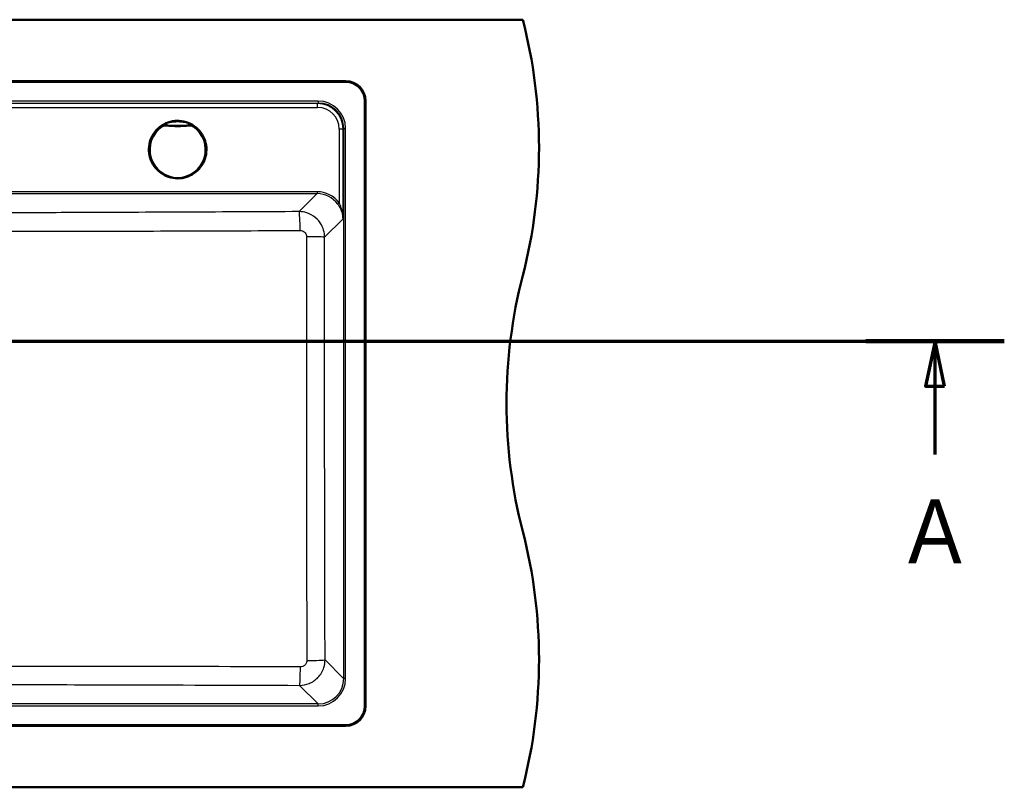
# Model space of a CAD drawing. Header units: millimetres. Extents: x 100 to 2000, y 93 to 4053.
# Tile 25 of 25: x 1173 to 1943, y 3255 to 3855. Entities that reach past the tile are written whole.
import ezdxf

# ---------------------------------------------------------------- set-up
doc = ezdxf.new("R2010")
doc.units = ezdxf.units.MM
doc.header["$LTSCALE"] = 10
for name, color, linetype, lineweight in [('Section View Lines(ISO)', 7, 'Continuous', 70), ('Visible Edges(ISO)', 7, 'Continuous', 50), ('Visible Tangent Edges(ISO)', 7, 'Continuous', 25)]:
    doc.layers.add(name, color=color, linetype=linetype, lineweight=lineweight)
doc.styles.add('Text__5.0mm', font='arial.ttf', dxfattribs={"width": 0.9})

# ---------------------------------------------------------------- blocks, each defined once
blk = doc.blocks.new('2dTransSection0')
at = {"layer": 'Section View Lines(ISO)', "linetype": 'Continuous'}
for p, q in [((19.122, 360.353), (194.348, 360.353)), ((24.542, 360.353), (23.792, 356.853)), ((24.542, 356.853), (24.542, 360.353)), ((25.292, 356.853), (24.542, 360.353)), ((188.928, 360.353), (188.178, 356.853)), ((188.928, 356.853), (188.928, 360.353)), ((189.678, 356.853), (188.928, 360.353)), ((23.792, 356.853), (25.292, 356.853)), ((24.542, 351.501), (24.542, 356.853)), ((188.178, 356.853), (189.678, 356.853)), ((188.928, 351.501), (188.928, 356.853))]:
    blk.add_line(p, q, dxfattribs=at)
at = {"layer": 'Section View Lines(ISO)', "linetype": 'Continuous', "lineweight": 140}
for p, q in [((19.122, 360.353), (29.961, 360.353)), ((183.509, 360.353), (194.348, 360.353))]:
    blk.add_line(p, q, dxfattribs=at)
at = {"layer": 'Section View Lines(ISO)', "linetype": 'Continuous', "flags": 128}
for points in [[(25.292, 356.853), (24.542, 360.353), (23.792, 356.853), (25.292, 356.853)], [(189.678, 356.853), (188.928, 360.353), (188.178, 356.853), (189.678, 356.853)]]:
    blk.add_lwpolyline(points, dxfattribs=at)
at = {"layer": 'Section View Lines(ISO)'}
for points in [[(25.292, 356.853), (24.542, 360.353), (23.792, 356.853), (25.292, 356.853)], [(189.678, 356.853), (188.928, 360.353), (188.178, 356.853), (189.678, 356.853)]]:
    blk.add_solid(points, dxfattribs=at)
at = {"layer": 'Section View Lines(ISO)', "char_height": 5, "attachment_point": 7, "style": 'Text__5.0mm'}
for insert in [(22.432, 343.001), (186.819, 343.001)]:
    blk.add_mtext('A', dxfattribs=dict(at, insert=insert))

msp = doc.modelspace()

# ---------------------------------------------------------------- linework, layer by layer
at = {"layer": 'Visible Edges(ISO)'}
for p, q in [((566.75, 3854.93), (1566.75, 3854.93)), ((705.25, 3806.93), (1428.25, 3806.93)), ((1428.25, 3806.43), (705.25, 3806.43)), ((1443.25, 3318.43), (1443.25, 3791.43)), ((1443.75, 3791.43), (1443.75, 3318.43)), ((705.25, 3303.43), (1428.25, 3303.43)), ((1428.25, 3302.93), (705.25, 3302.93)), ((566.75, 3254.93), (1566.75, 3254.93))]:
    msp.add_line(p, q, dxfattribs=at)
for centre, radius, start, end in [((1179.46, 3754.93), 400, 345.52249, 14.47751), ((1428.25, 3791.43), 15.5, 0, 90), ((1428.25, 3791.43), 15, 0, 90), ((1954.05, 3554.93), 400, 165.52249, 194.47751), ((1179.46, 3354.93), 400, 345.52249, 14.47751), ((1428.25, 3318.43), 15, 270, 0), ((1428.25, 3318.43), 15.5, 270, 0)]:
    msp.add_arc(centre, radius, start, end, dxfattribs=at)
msp.add_open_spline([(1296.75, 3730.93), (1294.35, 3730.93), (1291.95, 3731.31), (1287.4, 3732.82), (1285.24, 3733.94), (1281.39, 3736.81), (1279.7, 3738.55), (1276.95, 3742.49), (1275.89, 3744.67), (1274.51, 3749.27), (1274.19, 3751.68), (1274.33, 3756.48), (1274.79, 3758.87), (1276.43, 3763.38), (1277.62, 3765.5), (1280.6, 3769.26), (1282.39, 3770.9), (1286.4, 3773.54), (1288.62, 3774.54), (1293.25, 3775.78), (1295.67, 3776.02), (1300.46, 3775.74), (1302.84, 3775.22), (1307.3, 3773.44), (1309.38, 3772.2), (1313.06, 3769.11), (1314.65, 3767.27), (1317.17, 3763.19), (1318.1, 3760.94), (1319.2, 3756.27), (1319.38, 3753.85), (1318.96, 3749.06), (1318.36, 3746.71), (1316.46, 3742.3), (1315.15, 3740.25), (1311.96, 3736.67), (1310.07, 3735.13), (1305.92, 3732.74), (1303.64, 3731.87), (1299.8, 3731.08), (1298.28, 3730.93), (1296.75, 3730.93)], degree=3, knots=[0, 0, 0, 0, 0.32, 0.32, 0.64, 0.64, 0.96, 0.96, 1.28, 1.28, 1.6, 1.6, 1.92, 1.92, 2.24, 2.24, 2.56, 2.56, 2.88, 2.88, 3.2, 3.2, 3.52, 3.52, 3.84, 3.84, 4.16, 4.16, 4.48, 4.48, 4.8, 4.8, 5.12, 5.12, 5.44, 5.44, 5.76, 5.76, 6.08, 6.08, 6.283185, 6.283185, 6.283185, 6.283185], dxfattribs=at)
at = {"layer": 'Visible Tangent Edges(ISO)'}
for p, q in [((1406.71, 3791.31), (726.8, 3791.31)), ((1406.71, 3791.31), (1406.71, 3789.81)), ((726.8, 3789.81), (1406.71, 3789.81)), ((1406.28, 3789.38), (727.23, 3789.38)), ((727.23, 3786.42), (1406.28, 3786.42)), ((1406.71, 3789.81), (1406.28, 3789.38)), ((1406.28, 3786.42), (1406.28, 3789.38)), ((1423.2, 3769.47), (1423.16, 3711.69)), ((1426.14, 3699.39), (1426.19, 3769.45)), ((1426.19, 3769.45), (1426.63, 3769.89)), ((1426.63, 3769.89), (1428.13, 3769.89)), ((1426.63, 3769.89), (1426.63, 3339.98)), ((1428.13, 3339.98), (1428.13, 3769.89)), ((1405.87, 3720.45), (1082.48, 3720.45)), ((1082.48, 3718.97), (1405.87, 3718.97)), ((1405.87, 3718.97), (1391.81, 3704.91)), ((1405.87, 3720.45), (1405.87, 3718.97)), ((1411.75, 3685), (1426.14, 3699.39)), ((1426.63, 3339.98), (1412.08, 3354.53)), ((1428.13, 3339.98), (1426.63, 3339.98)), ((1392.16, 3334.61), (1406.71, 3320.05)), ((1406.71, 3320.05), (726.8, 3320.05)), ((1406.71, 3318.56), (1406.71, 3320.05)), ((726.8, 3318.56), (1406.71, 3318.56))]:
    msp.add_line(p, q, dxfattribs=at)
for centre, major_axis, ratio, start_param, end_param in [((1406.55, 3769.73), (15.32, 15.32), 0.992433, 5.501585, 7.064785), ((1406.14, 3769.32), (13.44, 14.97), 0.994, 5.447517, 7.010717), ((1406.14, 3769.34), (11.56, 12.66), 0.991641, 5.456012, 7.019212), ((1406.55, 3769.73), (14.27, 14.27), 0.991312, 5.501585, 7.064785), ((1296.75, 3753.39), (-22.47, 0), 0.999962, 4.125209, 5.299569), ((1296.75, 3753.3), (-22.38, 0), 0.999962, 5.301385, 10.406578), ((1296.75, 3753.3), (21.63, 0), 0.999962, 2.159793, 7.264985), ((1284.74, 3771.29), (-0.417, 0.624), 0.004848, 0.015983, 1.578053), ((1287.49, 3771.99), (0.069, 0.747), 0.000802, 4.703699, 6.265769), ((1296.75, 3872.29), (100.74, 0), 0.999962, 4.620299, 4.804479), ((1287.82, 3775.85), (-0.3, -2.99), 0.390109, 0.018915, 0.929427), ((1296.75, 3872.3), (-99.99, 0), 0.999962, 1.478707, 1.662886), ((1305.69, 3775.85), (0.3, -2.99), 0.390109, 5.353759, 6.26427), ((1306.02, 3771.99), (-0.069, 0.747), 0.000802, 0.017416, 1.579486), ((1308.77, 3771.29), (0.417, 0.624), 0.004848, 4.705133, 6.267202), ((1423.2, 3769.45), (3, 0), 0.008727, 0.08727, 1.570803), ((1405.69, 3698.86), (14.62, 16.01), 0.991641, 6.084464, 7.019212), ((1405.69, 3698.87), (13.66, 14.87), 0.990464, 6.087121, 7.02187), ((1423.16, 3711.7), (-1.21, -0.88), 0.00705, 0.121657, 1.565653), ((1391.81, 3689.97), (-0.07, 15), 0.050642, 4.725614, 6.195806), ((1396.8, 3685), (15, -0.02), 0.012614, 0.087273, 1.519977), ((1397.14, 3354.53), (15, 0.04), 0.031643, 4.754108, 6.195875), ((1392.16, 3349.55), (-0.05, -15), 0.041394, 0.087342, 1.538739), ((1406.55, 3340.14), (15.32, -15.32), 0.992433, 5.501585, 7.064785), ((1406.55, 3340.14), (14.27, -14.27), 0.991312, 5.501585, 7.064785)]:
    msp.add_ellipse(centre, major_axis=major_axis, ratio=ratio, start_param=start_param, end_param=end_param, dxfattribs=at)
msp.add_ellipse((1296.75, 3753.42), major_axis=(22.5, 0), ratio=0.999962, dxfattribs=at)
for points, knots in [([(1304.93, 3773.97), (1304.83, 3774), (1304.72, 3774.02), (1304.21, 3774.14), (1303.78, 3774.24), (1302.62, 3774.47), (1301.86, 3774.6), (1299.84, 3774.87), (1298.56, 3774.98), (1296.31, 3775.01), (1295.35, 3774.98), (1293.67, 3774.86), (1292.94, 3774.78), (1291.41, 3774.56), (1290.62, 3774.42), (1289.42, 3774.17), (1288.98, 3774.07), (1288.57, 3773.97)], [-7.04204, -7.04204, -7.04204, -7.04204, -6.998682, -6.998682, -6.842905, -6.842905, -6.586031, -6.586031, -6.189997, -6.189997, -5.897579, -5.897579, -5.665914, -5.665914, -5.399465, -5.399465, -5.232935, -5.232935, -5.232935, -5.232935]), ([(1288.57, 3773.97), (1288.2, 3773.88), (1287.82, 3773.77), (1287.08, 3773.52), (1286.72, 3773.38), (1286.36, 3773.22), (1286, 3773.06), (1285.65, 3772.89), (1284.97, 3772.52), (1284.63, 3772.31), (1284.31, 3772.1)], [-0.612433, -0.612433, -0.612433, -0.612433, -0.4589028, -0.4589028, -0.3053726, -0.3053726, -0.3053726, -0.1518424, -0.1518424, 0.0016878, 0.0016878, 0.0016878, 0.0016878]), ([(1284.31, 3772.1), (1284.54, 3772.25), (1284.78, 3772.38), (1285.29, 3772.6), (1285.56, 3772.68), (1285.83, 3772.75), (1286.1, 3772.82), (1286.38, 3772.86), (1286.96, 3772.9), (1287.25, 3772.89), (1287.54, 3772.86)], [-0.0016878, -0.0016878, -0.0016878, -0.0016878, 0.1518424, 0.1518424, 0.3053726, 0.3053726, 0.3053726, 0.4589028, 0.4589028, 0.612433, 0.612433, 0.612433, 0.612433]), ([(1284.31, 3772.08), (1284.31, 3772.06), (1284.31, 3772.05), (1284.31, 3772.03), (1284.31, 3771.99), (1284.32, 3771.96), (1284.32, 3771.92), (1284.32, 3771.91), (1284.32, 3771.91)], [-1.5001648, -1.5001648, -1.5001648, -1.5001648, -1.2251027, -1.2251027, -1.2251027, -0.6125514, -0.6125514, -0.5744707, -0.5744707, -0.5744707, -0.5744707]), ([(1287.56, 3772.73), (1287.28, 3772.76), (1286.99, 3772.76), (1286.42, 3772.72), (1286.14, 3772.67), (1285.87, 3772.6), (1285.6, 3772.53), (1285.33, 3772.44), (1284.81, 3772.21), (1284.56, 3772.07), (1284.32, 3771.91)], [-0.2880539, -0.2880539, -0.2880539, -0.2880539, -0.2160404, -0.2160404, -0.144027, -0.144027, -0.144027, -0.0720135, -0.0720135, 0, 0, 0, 0]), ([(1284.74, 3771.28), (1284.94, 3771.42), (1285.15, 3771.53), (1285.59, 3771.73), (1285.82, 3771.81), (1286.05, 3771.87), (1286.29, 3771.93), (1286.53, 3771.97), (1287.01, 3772), (1287.25, 3772), (1287.49, 3771.98)], [0, 0, 0, 0, 0.0720135, 0.0720135, 0.144027, 0.144027, 0.144027, 0.2160404, 0.2160404, 0.2880539, 0.2880539, 0.2880539, 0.2880539]), ([(1287.56, 3772.73), (1287.56, 3772.74), (1287.56, 3772.74), (1287.55, 3772.78), (1287.55, 3772.81), (1287.54, 3772.85), (1287.54, 3772.85), (1287.54, 3772.86), (1287.54, 3772.86)], [0.5744707, 0.5744707, 0.5744707, 0.5744707, 0.6125514, 0.6125514, 1.2251027, 1.2251027, 1.2251027, 1.3098562, 1.3098562, 1.3098562, 1.3098562]), ([(1287.54, 3772.86), (1288.07, 3772.81), (1288.62, 3772.76), (1290.07, 3772.65), (1290.98, 3772.59), (1292.69, 3772.5), (1293.48, 3772.47), (1295.28, 3772.43), (1296.29, 3772.42), (1298.65, 3772.43), (1300.01, 3772.46), (1302.25, 3772.57), (1303.13, 3772.63), (1304.52, 3772.73), (1305.04, 3772.78), (1305.69, 3772.84), (1305.83, 3772.85), (1305.96, 3772.86)], [5.232935, 5.232935, 5.232935, 5.232935, 5.399465, 5.399465, 5.665914, 5.665914, 5.897579, 5.897579, 6.189997, 6.189997, 6.586031, 6.586031, 6.842905, 6.842905, 6.998682, 6.998682, 7.04204, 7.04204, 7.04204, 7.04204]), ([(1309.2, 3772.1), (1308.88, 3772.31), (1308.54, 3772.52), (1307.86, 3772.89), (1307.5, 3773.06), (1307.15, 3773.22), (1306.79, 3773.38), (1306.43, 3773.52), (1305.69, 3773.77), (1305.31, 3773.88), (1304.93, 3773.97)], [-0.6139963, -0.6139963, -0.6139963, -0.6139963, -0.4604972, -0.4604972, -0.3069982, -0.3069982, -0.3069982, -0.1534991, -0.1534991, 0, 0, 0, 0]), ([(1305.96, 3772.86), (1305.96, 3772.86), (1305.96, 3772.85), (1305.96, 3772.85), (1305.96, 3772.81), (1305.95, 3772.78), (1305.95, 3772.74), (1305.95, 3772.74), (1305.95, 3772.73)], [1.1403493, 1.1403493, 1.1403493, 1.1403493, 1.2251027, 1.2251027, 1.2251027, 1.8376541, 1.8376541, 1.8757348, 1.8757348, 1.8757348, 1.8757348]), ([(1309.19, 3771.91), (1308.72, 3772.23), (1308.19, 3772.46), (1307.09, 3772.74), (1306.51, 3772.79), (1305.95, 3772.73)], [-0.2880539, -0.2880539, -0.2880539, -0.2880539, -0.1440268, -0.1440268, 0, 0, 0, 0]), ([(1305.96, 3772.86), (1306.26, 3772.89), (1306.55, 3772.9), (1307.12, 3772.86), (1307.41, 3772.82), (1307.68, 3772.75), (1307.95, 3772.68), (1308.22, 3772.6), (1308.73, 3772.38), (1308.97, 3772.25), (1309.2, 3772.1)], [0, 0, 0, 0, 0.1534991, 0.1534991, 0.3069982, 0.3069982, 0.3069982, 0.4604972, 0.4604972, 0.6139963, 0.6139963, 0.6139963, 0.6139963]), ([(1306.02, 3771.98), (1306.5, 3772.02), (1306.99, 3771.99), (1307.92, 3771.75), (1308.37, 3771.55), (1308.77, 3771.28)], [0, 0, 0, 0, 0.1440268, 0.1440268, 0.2880539, 0.2880539, 0.2880539, 0.2880539]), ([(1309.19, 3771.91), (1309.19, 3771.91), (1309.19, 3771.92), (1309.19, 3771.96), (1309.19, 3771.99), (1309.2, 3772.03), (1309.2, 3772.05), (1309.2, 3772.06), (1309.2, 3772.08)], [-1.8757348, -1.8757348, -1.8757348, -1.8757348, -1.8376541, -1.8376541, -1.2251027, -1.2251027, -1.2251027, -0.9500407, -0.9500407, -0.9500407, -0.9500407]), ([(1421.96, 3710.82), (1422.4, 3710.21), (1422.82, 3709.57), (1423.82, 3707.89), (1424.34, 3706.83), (1425.09, 3704.94), (1425.35, 3704.11), (1425.89, 3702), (1426.08, 3700.69), (1426.14, 3699.39)], [0, 0, 0, 0, 0.244152, 0.244152, 0.634795, 0.634795, 0.931598, 0.931598, 1.394767, 1.394767, 1.394767, 1.394767]), ([(1426.14, 3699.39), (1426.1, 3700.79), (1425.96, 3702.19), (1425.58, 3704.47), (1425.39, 3705.36), (1424.86, 3707.39), (1424.49, 3708.54), (1423.78, 3710.35), (1423.48, 3711.03), (1423.16, 3711.69)], [-1.394767, -1.394767, -1.394767, -1.394767, -0.931598, -0.931598, -0.634795, -0.634795, -0.244152, -0.244152, 0, 0, 0, 0]), ([(1391.81, 3704.91), (1362.68, 3704.78), (1333.55, 3704.65), (1275.28, 3704.4), (1246.15, 3704.28), (1196.7, 3704.08), (1176.39, 3704), (1140.8, 3703.88), (1125.52, 3703.84), (1100.99, 3703.79), (1091.73, 3703.77), (1082.48, 3703.76)], [-65.069446, -65.069446, -65.069446, -65.069446, -56.31912, -56.31912, -47.568794, -47.568794, -41.469236, -41.469236, -36.883838, -36.883838, -34.107231, -34.107231, -34.107231, -34.107231]), ([(1411.75, 3685), (1411.74, 3686.29), (1411.61, 3687.58), (1410.94, 3690.87), (1410.22, 3692.83), (1408, 3696.81), (1406.38, 3698.75), (1402.5, 3701.94), (1400.24, 3703.18), (1395.88, 3704.58), (1393.84, 3704.9), (1391.81, 3704.91)], [0, 0, 0, 0, 0.0971798, 0.0971798, 0.2526675, 0.2526675, 0.4388993, 0.4388993, 0.6295902, 0.6295902, 0.783817, 0.783817, 0.783817, 0.783817]), ([(1082.48, 3689.59), (1091.86, 3689.59), (1101.24, 3689.57), (1125.98, 3689.54), (1141.32, 3689.53), (1177.02, 3689.54), (1197.36, 3689.56), (1246.86, 3689.67), (1276.01, 3689.75), (1334.29, 3689.95), (1363.43, 3690.06), (1392.56, 3690.17)], [34.09312, 34.09312, 34.09312, 34.09312, 36.883838, 36.883838, 41.469236, 41.469236, 47.568794, 47.568794, 56.31912, 56.31912, 65.069446, 65.069446, 65.069446, 65.069446]), ([(1392.56, 3690.17), (1393.08, 3690.17), (1393.59, 3690.09), (1394.69, 3689.75), (1395.26, 3689.44), (1396.23, 3688.65), (1396.64, 3688.16), (1397.19, 3687.16), (1397.37, 3686.67), (1397.53, 3685.84), (1397.57, 3685.51), (1397.57, 3685.19)], [-0.783817, -0.783817, -0.783817, -0.783817, -0.6295902, -0.6295902, -0.4388993, -0.4388993, -0.2526675, -0.2526675, -0.0971798, -0.0971798, 0, 0, 0, 0]), ([(1397.57, 3685.19), (1397.55, 3657.22), (1397.54, 3629.23), (1397.54, 3574.02), (1397.55, 3546.78), (1397.6, 3464.35), (1397.67, 3409.18), (1397.77, 3354.05)], [0, 0, 0, 0, 8.374686, 8.374686, 16.52637, 16.52637, 33.05274, 33.05274, 33.05274, 33.05274]), ([(1412.08, 3354.53), (1411.93, 3409.59), (1411.81, 3464.66), (1411.72, 3546.91), (1411.7, 3574.09), (1411.7, 3629.17), (1411.72, 3657.09), (1411.75, 3685)], [-33.05274, -33.05274, -33.05274, -33.05274, -16.52637, -16.52637, -8.374686, -8.374686, 0, 0, 0, 0]), ([(1392.16, 3334.61), (1394.68, 3334.62), (1397.21, 3335.12), (1402.18, 3337.13), (1404.57, 3338.75), (1408.64, 3343), (1410.24, 3345.71), (1411.76, 3350.53), (1412.07, 3352.53), (1412.08, 3354.53)], [0, 0, 0, 0, 0.1911225, 0.1911225, 0.4031564, 0.4031564, 0.6328917, 0.6328917, 0.7837686, 0.7837686, 0.7837686, 0.7837686]), ([(1397.77, 3354.05), (1397.77, 3353.55), (1397.69, 3353.05), (1397.32, 3351.83), (1396.92, 3351.15), (1395.9, 3350.09), (1395.3, 3349.68), (1394.05, 3349.19), (1393.41, 3349.07), (1392.78, 3349.07)], [-0.7837686, -0.7837686, -0.7837686, -0.7837686, -0.6328917, -0.6328917, -0.4031564, -0.4031564, -0.1911225, -0.1911225, 0, 0, 0, 0]), ([(1392.78, 3349.07), (1344.22, 3349.2), (1295.64, 3349.31), (1214.53, 3349.42), (1182.01, 3349.46), (1121.9, 3349.49), (1094.33, 3349.5), (1031.86, 3349.5), (996.96, 3349.49), (945.07, 3349.45), (928.05, 3349.43), (866.86, 3349.36), (822.73, 3349.27), (765.99, 3349.13), (753.36, 3349.1), (740.73, 3349.07)], [0, 0, 0, 0, 14.568607, 14.568607, 24.306416, 24.306416, 32.553481, 32.553481, 42.990395, 42.990395, 48.086844, 48.086844, 61.318068, 61.318068, 65.106962, 65.106962, 65.106962, 65.106962]), ([(741.35, 3334.61), (753.97, 3334.65), (766.59, 3334.7), (823.28, 3334.89), (867.36, 3335.03), (928.42, 3335.18), (945.41, 3335.21), (997.17, 3335.3), (1031.96, 3335.34), (1094.24, 3335.34), (1121.73, 3335.32), (1181.68, 3335.23), (1214.13, 3335.16), (1295.11, 3334.95), (1343.64, 3334.78), (1392.16, 3334.61)], [-65.106962, -65.106962, -65.106962, -65.106962, -61.318068, -61.318068, -48.086844, -48.086844, -42.990395, -42.990395, -32.553481, -32.553481, -24.306416, -24.306416, -14.568607, -14.568607, 0, 0, 0, 0])]:
    msp.add_open_spline(points, degree=3, knots=knots, dxfattribs=at)
for points in [[(1284.31, 3772.08), (1284.31, 3772.09), (1284.31, 3772.09), (1284.31, 3772.1)], [(1309.2, 3772.1), (1309.2, 3772.09), (1309.2, 3772.09), (1309.2, 3772.08)]]:
    msp.add_open_spline(points, degree=3, dxfattribs=at)

# ---------------------------------------------------------------- block references
at = {"layer": 'Section View Lines(ISO)', "xscale": 10, "yscale": 10, "zscale": 10}
msp.add_blockref('2dTransSection0', (0, 0), dxfattribs=at)

doc.saveas('drawing.dxf')
